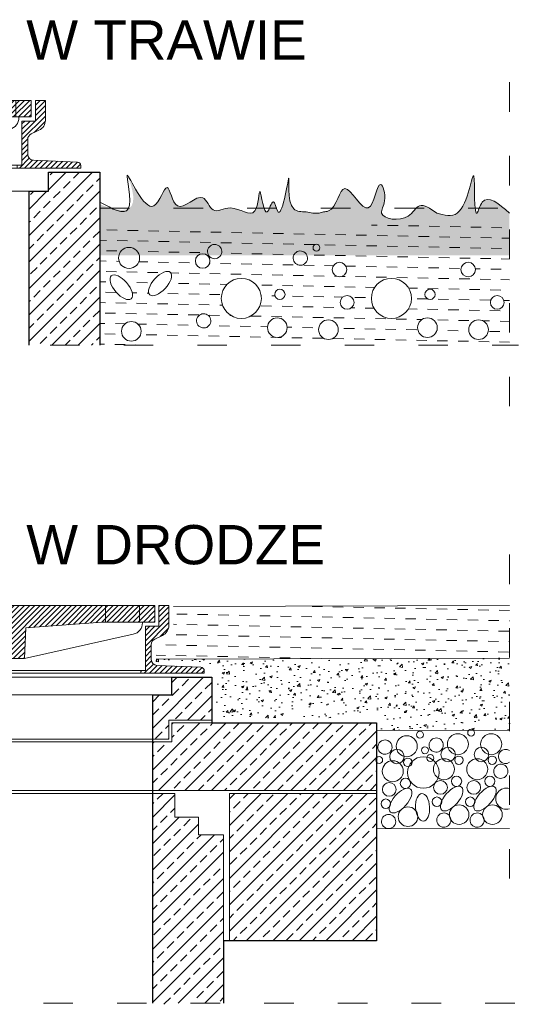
# Model space of a CAD drawing. Header units: millimetres. Extents: x -2676 to 53, y 1826 to 3724.
# Tile 2 of 20: x -2577 to -2515, y 2818 to 2938. Entities that reach past the tile are written whole.
import ezdxf

# ---------------------------------------------------------------- set-up
doc = ezdxf.new("R2010")
doc.units = ezdxf.units.MM
doc.header["$MEASUREMENT"] = 0
doc.linetypes.add('ACAD_ISO03W100', pattern=[30, 12, -18])
doc.linetypes.add('CENTERX2', pattern=[4, 2.5, -0.5, 0.5, -0.5])
for name, color, linetype, lineweight in [('005', 71, 'Continuous', 20), ('013', 41, 'Continuous', 15), ('04', 22, 'Continuous', 30), ('kreskowanie', 43, 'Continuous', 5), ('opisy', 7, 'Continuous', 20), ('osie', 133, 'CENTERX2', 18), ('TB_beton', 41, 'Continuous', 20)]:
    doc.layers.add(name, color=color, linetype=linetype, lineweight=lineweight)
doc.styles.get("Standard").update_dxf_attribs({"font": 'arial.ttf', "width": 0.8})

# ---------------------------------------------------------------- blocks, each defined once
blk = doc.blocks.new('pierscienie dystansowe')
at = {"layer": 'kreskowanie'}
h = blk.add_hatch(dxfattribs=at)
h.set_pattern_fill('ANSI33', color=256, scale=0.5, style=0)
h.set_pattern_definition([(45, (-2840.5506, -2107.8572), (-2.245064, 2.245064), []), (45, (-2838.3055, -2107.8572), (-2.245064, 2.245064), [1.5875, -0.79375])])
h.paths.add_polyline_path([(-31.25, 4.5), (-34.5, 4.5), (-34.5, 7.5), (-41.25, 7.5), (-41.25, 0.25), (-34, 0.25), (-34, 0), (-31.25, 0)])
h.paths.add_polyline_path([(-34, -3), (-31.25, -3), (-31.25, 0), (-34, 0)])
h.paths.add_polyline_path([(41.25, 0.25), (41.25, 7.5), (34.5, 7.5), (34.5, 4.5), (31.25, 4.5), (31.25, 0), (34, 0), (34, 0.25)])
h.paths.add_polyline_path([(34, 0), (31.25, 0), (31.25, -3), (34, -3)])
at = {"layer": 'TB_beton', "ltscale": 6}
for p, q in [((-41.25, 0.25), (-41.25, 7.5)), ((-34.5, 4.5), (-34.5, 7.5)), ((34.5, 4.5), (34.5, 7.5)), ((41.25, 0.25), (41.25, 7.5)), ((-31.25, -3), (-31.25, 4.5)), ((31.25, -3), (31.25, 4.5)), ((-34, -3), (-34, 0.25)), ((34, -3), (34, 0.25))]:
    blk.add_line(p, q, dxfattribs=at)
at = {"layer": 'TB_beton'}
for p, q in [((-41.25, 7.5), (41.25, 7.5)), ((-34.5, 4.5), (34.5, 4.5)), ((-41.25, 0.25), (-34, 0.25)), ((34, 0.25), (41.25, 0.25)), ((-34, -3), (34, -3))]:
    blk.add_line(p, q, dxfattribs=at)
blk = doc.blocks.new('pokrywa')
at = {"layer": 'kreskowanie'}
h = blk.add_hatch(dxfattribs=at)
h.set_pattern_fill('ANSI31', color=256, scale=5, style=0)
h.paths.add_polyline_path([(-32.5, 8.43), (-34.8, 8.43), (-34.8, 11.93), (-36.5, 11.93), (-36.5, 8.58, 0.291196), (-35.4, 6.86), (-34.08, 6.24, -0.291196), (-33.5, 5.33), (-33.5, 2.77, -0.401769), (-34.46, 1.77), (-41.93, 1.45, 0.401769), (-42.5, 0.85), (-42.5, 0.43), (-31.72, 0.43), (-31.72, 0.91), (-32.5, 0.91)])
h.paths.add_polyline_path([(-31.5, 11.93), (-34.09, 11.93), (-34.09, 9.13), (-31.5, 9.13)])
h.paths.add_polyline_path([(-25.74, 11.93), (-31.5, 11.93), (-31.5, 9.13), (-25.74, 9.13)])
h.paths.add_polyline_path([(23.25, 11.93), (0, 11.93), (-25.74, 11.93), (-25.74, 9.13), (-25.16, 9.13), (-12.19, 8.13), (-11.99, 2.93), (-8.99, 2.93), (-8.79, 8.13), (0, 8.13), (6.3, 8.13), (6.5, 2.93), (9.5, 2.93), (9.7, 8.13), (22.66, 9.13), (23.25, 9.13)])
h.paths.add_polyline_path([(29, 11.93), (23.25, 11.93), (23.25, 9.13), (29, 9.13)])
h.paths.add_polyline_path([(31.6, 11.93), (29, 11.93), (29, 9.13), (31.6, 9.13)])
h.paths.add_polyline_path([(34, 11.93), (32.3, 11.93), (32.3, 8.43), (30, 8.43), (30, 0.91), (29.22, 0.91), (29.22, 0.43), (40, 0.43), (40, 0.85, 0.401769), (39.43, 1.45), (31.96, 1.77, -0.401769), (31, 2.77), (31, 5.33, -0.291196), (31.58, 6.24), (32.9, 6.86, 0.291196), (34, 8.58)])
at = {"layer": '005', "ltscale": 6}
for p, q in [((-36.5, 8.58), (-36.5, 11.93)), ((-34.8, 8.43), (-34.8, 11.93)), ((-34.09, 9.13), (-34.09, 11.93)), ((31.6, 9.13), (31.6, 11.93)), ((32.3, 8.43), (32.3, 11.93)), ((34, 8.58), (34, 11.93)), ((-32.5, 0.91), (-32.5, 8.43)), ((30, 0.91), (30, 8.43)), ((-11.99, 2.93), (-12.19, 8.13)), ((-8.99, 2.93), (-8.79, 8.13)), ((6.5, 2.93), (6.3, 8.13)), ((9.5, 2.93), (9.7, 8.13)), ((-33.5, 2.77), (-33.5, 5.33)), ((31, 2.77), (31, 5.33)), ((-42.5, 0.43), (-42.5, 0.85)), ((40, 0.43), (40, 0.85))]:
    blk.add_line(p, q, dxfattribs=at)
at = {"layer": '005'}
for p, q in [((-36.5, 11.93), (-34.8, 11.93)), ((-34.09, 11.93), (0, 11.93)), ((-31.5, 9.13), (-31.5, 11.93)), ((-25.74, 9.13), (-25.74, 11.93)), ((31.6, 11.93), (0, 11.93)), ((23.25, 9.13), (23.25, 11.93)), ((29, 9.13), (29, 11.93)), ((34, 11.93), (32.3, 11.93)), ((-34.8, 8.43), (-32.5, 8.43)), ((-34.09, 9.13), (-25.16, 9.13)), ((-12.19, 8.13), (-25.16, 9.13)), ((9.7, 8.13), (22.66, 9.13)), ((31.6, 9.13), (22.66, 9.13)), ((32.3, 8.43), (30, 8.43)), ((-34.08, 6.24), (-35.4, 6.86)), ((-8.79, 8.13), (0, 8.13)), ((6.3, 8.13), (0, 8.13)), ((31.58, 6.24), (32.9, 6.86)), ((-41.93, 1.45), (-34.46, 1.77)), ((-11.99, 2.93), (-8.99, 2.93)), ((9.5, 2.93), (6.5, 2.93)), ((39.43, 1.45), (31.96, 1.77)), ((-42.5, 0.43), (-31.72, 0.43)), ((-32.5, 0.91), (-31.72, 0.91)), ((-31.72, 0.43), (-31.72, 0.91)), ((30, 0.91), (29.22, 0.91)), ((29.22, 0.43), (29.22, 0.91)), ((40, 0.43), (29.22, 0.43))]:
    blk.add_line(p, q, dxfattribs=at)
for centre, radius, start, end in [((-34.6, 8.58), 1.9, 180, 244.9414), ((32.1, 8.58), 1.9, 295.0586, 0), ((-41.9, 0.85), 0.6, 92.4451, 180), ((39.4, 0.85), 0.6, 360, 87.5549)]:
    blk.add_arc(centre, radius, start, end, dxfattribs=at)
at = {"layer": '005', "ltscale": 6}
for centre, start, end in [((-34.5, 5.33), 0, 64.9414), ((32, 5.33), 115.0586, 180), ((-34.5, 2.77), 272.4451, 360), ((32, 2.77), 180, 267.5549)]:
    blk.add_arc(centre, 1, start, end, dxfattribs=at)
at = {"layer": 'TB_beton'}
for p, q in [((-29.51, 9.13), (-29.51, 9.01)), ((29.51, 9.13), (29.51, 9.01)), ((-11.99, 2.93), (-30.44, 7.06)), ((9.5, 2.93), (27.95, 7.06)), ((-8.99, 2.93), (0, 2.93)), ((6.5, 2.93), (0, 2.93)), ((-31.72, 0.91), (0, 0.91)), ((-31.72, 0.43), (0, 0.43)), ((29.22, 0.91), (0, 0.91)), ((30, 0.43), (0, 0.43))]:
    blk.add_line(p, q, dxfattribs=at)
for centre, start, end in [((-30, 9.01), 180, 257.3699), ((27.51, 9.01), 282.6301, 0)]:
    blk.add_arc(centre, 2, start, end, dxfattribs=at)

msp = doc.modelspace()

# ---------------------------------------------------------------- hatches: boundary and pattern name
at = {"layer": 'kreskowanie'}
h = msp.add_hatch(dxfattribs=at)
h.set_pattern_fill('AR-CONC', color=256, scale=0.016, angle=358.819445, style=0)
h.set_pattern_definition([(48.819445, (-6888.9016, 1955.7845), (2.9090816, -0.3150284), [0.3048, -3.3528]), (353.819445, (-6888.9016, 1955.7845), (-0.5007838, 3.0678752), [0.24384, -2.68224]), (99.270445, (-6888.6592, 1955.7583), (2.4083081, 2.7528327), [0.25904, -2.84944]), (45.003645, (-6888.885, 1956.597), (4.3224848, -0.7618956), [0.4572, -5.0292]), (95.45505, (-6888.5247, 1956.5336), (3.8792252, 3.8797083), [0.38856, -4.27416]), (350.00345, (-6888.885, 1956.597), (3.879231, 3.879701), [0.36576, -4.02336]), (19.819445, (-6888.4828, 1956.3856), (2.3916114, -1.6858808), [0.3048, -3.3528]), (324.819445, (-6888.4828, 1956.3856), (1.04934, 2.9260089), [0.24384, -2.68224]), (70.270845, (-6888.2835, 1956.245), (3.4409449, 1.2401348), [0.25904, -2.84944]), (36.319445, (-6888.9016, 1955.7845), (0.0772807, 1.3515753), [0, -2.649728, 0, -2.72288, 0, -2.6924]), (6.319445, (-6888.9016, 1955.7845), (1.10191216, 1.58052187), [0, -1.552448, 0, -2.588768, 0, -1.02616]), (326.319445, (-6889.8077, 1955.8032), (2.16710054, -0.13633785), [0, -1.016, 0, -3.16992, 0, -4.20624]), (316.319445, (-6890.214, 1955.8115), (2.37794565, 0.35790676), [0, -1.3208, 0, -2.105152, 0, -2.98704])])
edge = h.paths.add_edge_path()
edge.add_spline(control_points=[(-2632.6355, 2915.1951), (-2633.4497, 2914.8309), (-2638.1101, 2913.5267), (-2634.0099, 2922.7428), (-2638.8113, 2911.9375), (-2640.703, 2919.2238), (-2641.5349, 2913.1662), (-2645.0203, 2917.5544), (-2646.0498, 2913.7759), (-2648.6235, 2915.6458), (-2651.7922, 2912.7508), (-2651.8522, 2919.084), (-2652.5681, 2912.563), (-2653.6081, 2916.5225), (-2654.4398, 2912.0366), (-2655.9919, 2922.3339), (-2655.0238, 2914.2816), (-2657.6587, 2914.4393), (-2658.8549, 2914.0675), (-2659.7409, 2914.3818), (-2661.313, 2914.4323), (-2661.9195, 2919.7356), (-2665.5125, 2912.1224), (-2666.4591, 2919.4315), (-2667.5703, 2915.7307), (-2666.0116, 2913.5574), (-2670.1361, 2913.0232), (-2671.2437, 2915.4843), (-2672.2959, 2915.0425), (-2672.8075, 2914.7272)], knot_values=[1.64874907, 1.64874907, 1.64874907, 1.64874907, 4.45873443, 9.60620498, 15.79712334, 19.25956167, 22.47038927, 26.56483253, 29.00078281, 31.67093572, 35.4438862, 38.50717524, 41.81108497, 43.62956701, 45.16525491, 50.4412799, 55.18323901, 57.11271937, 59.1466111, 59.78977202, 60.58517018, 64.8272059, 69.47996353, 73.52513468, 76.09658499, 78.02517594, 82.1078845, 84.42635509, 86.36307103, 86.36307103, 86.36307103, 86.36307103], degree=3, periodic=0)
edge.add_line((-2672.8075, 2914.7272), (-2672.8075, 2909.0276))
edge.add_line((-2672.8075, 2909.0276), (-2636.606, 2909.0276))
edge.add_line((-2636.606, 2909.0276), (-2632.6355, 2915.1951))
edge = h.paths.add_edge_path()
edge.add_spline(control_points=[(-2517.6008, 2914.2198), (-2518.9047, 2915.3526), (-2520.7389, 2916.946), (-2522.0059, 2912.1459), (-2521.6452, 2923.0918), (-2522.8744, 2913.1742), (-2525.5713, 2913.9561), (-2526.4811, 2914.2198)], knot_values=[0, 0, 0, 0, 4.46622397, 6.2824988, 11.92714213, 18.08894829, 21.22588256, 21.22588256, 21.22588256, 21.22588256], degree=3, periodic=0)
edge.add_spline(control_points=[(-2526.4811, 2914.2198), (-2527.262, 2914.7679), (-2528.6742, 2915.7591), (-2529.9055, 2913.0232), (-2534.03, 2913.5574), (-2532.4714, 2915.7307), (-2533.5825, 2919.4315), (-2534.5291, 2912.1224), (-2538.1221, 2919.7356), (-2538.7286, 2914.4323), (-2540.3007, 2914.3818), (-2541.1867, 2914.0675), (-2542.3829, 2914.4393), (-2545.0178, 2914.2816), (-2544.0497, 2922.3339), (-2545.6018, 2912.0366), (-2546.4335, 2916.5225), (-2547.4735, 2912.563), (-2548.1894, 2919.084), (-2548.2494, 2912.7508), (-2551.4181, 2915.6458), (-2553.9918, 2913.7759), (-2555.0213, 2917.5544), (-2558.5067, 2913.1662), (-2559.3386, 2919.2238), (-2561.2303, 2911.9375), (-2566.0317, 2922.7428), (-2561.8443, 2913.3306), (-2566.9545, 2914.9388), (-2567.637, 2915.3077)], knot_values=[1.34770284, 1.34770284, 1.34770284, 1.34770284, 4.21538756, 6.53385816, 10.61656671, 12.54515766, 15.11660798, 19.16177913, 23.81453675, 28.05657247, 28.85197063, 29.49513155, 31.52902328, 33.45850365, 38.20046275, 43.47648775, 45.01217565, 46.83065768, 50.13456741, 53.19785645, 56.97080694, 59.64095985, 62.07691012, 66.17135339, 69.38218098, 72.84461931, 79.03553767, 84.18300822, 87.29403981, 87.29403981, 87.29403981, 87.29403981], degree=3, periodic=0)
edge.add_line((-2567.606, 2915.2954), (-2567.637, 2915.2644))
edge.add_line((-2567.637, 2915.2644), (-2567.637, 2909.0276))
edge.add_line((-2567.637, 2909.0276), (-2517.6008, 2909.0276))
edge.add_line((-2517.6008, 2909.0276), (-2517.6008, 2914.2198))
h = msp.add_hatch(dxfattribs=at)
h.set_pattern_fill('DASH', color=256, scale=0.4, angle=358.819445, style=0)
h.set_pattern_definition([(358.819445, (-6888.9016, 1955.7845), (1.29589637, 1.24356447), [1.27, -1.27])])
h.paths.add_polyline_path([(-2517.6008, 2912.754), (-2567.637, 2912.754), (-2567.637, 2898.0655), (-2517.6008, 2898.0655)])
h.paths.add_polyline_path([(-2547.9143, 2903.7846, -1), (-2552.8084, 2903.7846, -1)], flags=16)
h.paths.add_polyline_path([(-2545.0213, 2904.2785, -1), (-2546.2752, 2904.2785, -1)], flags=16)
edge = h.paths.add_edge_path(flags=16)
edge.add_ellipse((-2543.1516, 2908.7115), major_axis=(0.5192, -0.7021), ratio=0.99116726, start_angle=0, end_angle=360, ccw=False)
edge = h.paths.add_edge_path(flags=16)
edge.add_ellipse((-2553.6203, 2909.5094), major_axis=(0.5192, -0.7021), ratio=0.99116726, start_angle=0, end_angle=360, ccw=False)
h.paths.add_polyline_path([(-2544.7664, 2900.2095, -1), (-2547.1639, 2900.2095, -1)], flags=16)
h.paths.add_polyline_path([(-2555.9711, 2908.3555, -1), (-2554.1977, 2908.3555, -1)], flags=16)
h.paths.add_polyline_path([(-2541.5968, 2909.9778, -1), (-2540.7572, 2909.9778, -1)], flags=16)
edge = h.paths.add_edge_path(flags=16)
edge.add_ellipse((-2554.96, 2901.0368), major_axis=(0.5192, -0.7021), ratio=0.99116726, start_angle=0, end_angle=360, ccw=False)
h.paths.add_polyline_path([(-2537.4777, 2907.3107, -1), (-2539.251, 2907.3107, -1)], flags=16)
h.paths.add_polyline_path([(-2538.5151, 2899.9627, -1), (-2540.9126, 2899.9627, -1)], flags=16)
edge = h.paths.add_edge_path(flags=16)
edge.add_ellipse((-2560.2871, 2905.5978), major_axis=(-1.2582, -1.3654), ratio=0.46618908, start_angle=0, end_angle=360, ccw=False)
h.paths.add_polyline_path([(-2536.5921, 2903.2925, -1), (-2538.2713, 2903.2925, -1)], flags=16)
h.paths.add_polyline_path([(-2529.5693, 2903.7846, -1), (-2534.4634, 2903.7846, -1)], flags=16)
h.paths.add_polyline_path([(-2565.3662, 2908.7338, -1), (-2562.7944, 2908.7338, -1)], flags=16)
edge = h.paths.add_edge_path(flags=16)
edge.add_ellipse((-2565.028, 2905.1436), major_axis=(1.22, -1.3996), ratio=0.46618908, start_angle=0, end_angle=360)
h.paths.add_polyline_path([(-2562.6004, 2899.762, -1), (-2564.9979, 2899.762, -1)], flags=16)
h.paths.add_polyline_path([(-2526.4214, 2900.2095, -1), (-2528.8189, 2900.2095, -1)], flags=16)
h.paths.add_polyline_path([(-2526.6763, 2904.2785, -1), (-2527.9303, 2904.2785, -1)], flags=16)
h.paths.add_polyline_path([(-2521.7534, 2907.3107, -1), (-2523.5268, 2907.3107, -1)], flags=16)
h.paths.add_polyline_path([(-2520.1701, 2899.9627, -1), (-2522.5676, 2899.9627, -1)], flags=16)
h.paths.add_polyline_path([(-2518.2471, 2903.2925, -1), (-2519.9263, 2903.2925, -1)], flags=16)
h = msp.add_hatch(dxfattribs=at)
h.set_pattern_fill('DASH', color=256, scale=0.4, angle=358.819445, style=0)
h.set_pattern_definition([(358.819445, (-6888.9016, 1987.7753), (1.29589637, 1.24356447), [1.27, -1.27])])
h.paths.add_polyline_path([(-2672.8075, 2866.1755), (-2672.8075, 2859.7451), (-2606.6022, 2859.5668), (-2606.5795, 2861.7481), (-2607.7835, 2862.2241), (-2608.7152, 2863.6946), (-2608.7152, 2865.9748)])
h.paths.add_polyline_path([(-2560.7872, 2861.7481), (-2560.7656, 2859.6756), (-2517.6008, 2859.8084), (-2517.6008, 2866.2325), (-2558.6514, 2866.1056), (-2558.6514, 2863.6946), (-2559.5832, 2862.2241)])
h = msp.add_hatch(dxfattribs=at)
h.set_pattern_fill('AR-CONC', color=256, scale=0.016, angle=358.819445, style=0)
h.set_pattern_definition([(48.819445, (-6888.9016, 1987.7753), (2.9090816, -0.3150284), [0.3048, -3.3528]), (353.819445, (-6888.9016, 1987.7753), (-0.5007838, 3.0678752), [0.24384, -2.68224]), (99.270445, (-6888.6592, 1987.749), (2.4083081, 2.7528327), [0.25904, -2.84944]), (45.003645, (-6888.885, 1988.588), (4.3224848, -0.7618956), [0.4572, -5.0292]), (95.45505, (-6888.5247, 1988.5244), (3.8792252, 3.8797083), [0.38856, -4.27416]), (350.00345, (-6888.885, 1988.588), (3.879231, 3.879701), [0.36576, -4.02336]), (19.819445, (-6888.4828, 1988.3764), (2.3916114, -1.6858808), [0.3048, -3.3528]), (324.819445, (-6888.4828, 1988.3764), (1.04934, 2.9260089), [0.24384, -2.68224]), (70.270845, (-6888.2835, 1988.236), (3.4409449, 1.2401348), [0.25904, -2.84944]), (36.319445, (-6888.9016, 1987.7753), (0.0772807, 1.3515753), [0, -2.649728, 0, -2.72288, 0, -2.6924]), (6.319445, (-6888.9016, 1987.7753), (1.10191216, 1.58052187), [0, -1.552448, 0, -2.588768, 0, -1.02616]), (326.319445, (-6889.8077, 1987.794), (2.16710054, -0.13633785), [0, -1.016, 0, -3.16992, 0, -4.20624]), (316.319445, (-6890.214, 1987.8023), (2.37794565, 0.35790676), [0, -1.3208, 0, -2.105152, 0, -2.98704])])
h.paths.add_polyline_path([(-2517.6008, 2859.8084), (-2560.7656, 2859.6756), (-2560.7627, 2859.3953), (-2554.5834, 2858.9297), (-2554.5834, 2858.0474), (-2553.4554, 2858.0474), (-2553.4554, 2852.5091), (-2533.4665, 2852.5091), (-2533.4623, 2850.9522), (-2522.5941, 2850.9814, -0.44673237), (-2521.9687, 2850.9831), (-2517.6008, 2850.9949)])
h = msp.add_hatch(dxfattribs=at)
h.set_pattern_fill('ANSI33', color=256, scale=0.36, style=0)
h.set_pattern_definition([(45, (-6518.8797, 2040.5427), (-1.6164461, 1.6164461), []), (45, (-6517.2633, 2040.5427), (-1.6164461, 1.6164461), [1.143, -0.5715])])
h.paths.add_polyline_path([(-2642.5433, 2843.2706), (-2660.5433, 2843.2706), (-2660.5433, 2825.2706), (-2642.5433, 2825.2706)])
h.paths.add_polyline_path([(-2606.1833, 2849.5706), (-2608.5233, 2849.5706), (-2608.5233, 2851.9106), (-2633.1833, 2851.9106), (-2660.5433, 2851.9106), (-2660.5433, 2843.6306), (-2606.1833, 2843.6306)])
h.paths.add_polyline_path([(-2533.8233, 2851.9106), (-2558.8433, 2851.9106), (-2558.8433, 2849.5706), (-2561.1833, 2849.5706), (-2561.1833, 2843.6306), (-2533.8233, 2843.6306)])
h.paths.add_polyline_path([(-2533.8233, 2843.2706), (-2551.8233, 2843.2706), (-2551.8233, 2825.2706), (-2533.8233, 2825.2706)])

# ---------------------------------------------------------------- linework, layer by layer
at = {"layer": '013', "ltscale": 6}
for p, q in [((-2573.937, 2916.8772), (-2573.937, 2919.2172)), ((-2567.637, 2898.0655), (-2567.637, 2919.2172)), ((-2576.277, 2898.0655), (-2576.277, 2916.8772)), ((-2558.8433, 2849.5706), (-2558.8433, 2851.9106)), ((-2533.8233, 2843.6306), (-2533.8233, 2851.9106)), ((-2561.1833, 2848.0436), (-2561.1833, 2849.5706)), ((-2561.1833, 2843.6306), (-2561.1833, 2849.5706)), ((-2561.1833, 2817.6511), (-2561.1833, 2843.2706)), ((-2551.8233, 2825.2706), (-2551.8233, 2843.2706)), ((-2533.8233, 2825.2706), (-2533.8233, 2843.2706)), ((-2552.5433, 2817.6511), (-2552.5433, 2838.2306))]:
    msp.add_line(p, q, dxfattribs=at)
at = {"layer": '013'}
for p, q in [((-2573.937, 2919.2172), (-2567.637, 2919.2172)), ((-2623.617, 2916.8772), (-2573.937, 2916.8772)), ((-2623.617, 2916.8772), (-2573.937, 2916.8772)), ((-2558.6514, 2866.1056), (-2517.6008, 2866.2325)), ((-2560.7656, 2859.6756), (-2517.6008, 2859.8084)), ((-2533.8233, 2851.9106), (-2558.8433, 2851.9106)), ((-2533.8233, 2850.9512), (-2517.6008, 2850.9949)), ((-2608.5233, 2849.5706), (-2558.8433, 2849.5706)), ((-2660.5433, 2843.6306), (-2533.8233, 2843.6306)), ((-2633.1833, 2843.2706), (-2561.1833, 2843.2706)), ((-2558.4833, 2843.2706), (-2561.1833, 2843.2706)), ((-2558.4833, 2840.3906), (-2558.4833, 2843.2706)), ((-2533.8233, 2843.2706), (-2551.8233, 2843.2706)), ((-2555.6033, 2840.3906), (-2558.4833, 2840.3906)), ((-2555.6033, 2838.2306), (-2555.6033, 2840.3906)), ((-2552.5433, 2838.2306), (-2555.6033, 2838.2306)), ((-2533.8233, 2838.9512), (-2517.6008, 2838.9949)), ((-2533.8233, 2825.2706), (-2551.8233, 2825.2706))]:
    msp.add_line(p, q, dxfattribs=at)
for centre, radius in [((-2541.177, 2909.9778), 0.4198), ((-2564.0803, 2908.7338), 1.2859), ((-2555.0844, 2908.3555), 0.8867), ((-2538.3644, 2907.3107), 0.8867), ((-2522.6401, 2907.3107), 0.8867), ((-2550.3613, 2903.7846), 2.4471), ((-2532.0164, 2903.7846), 2.4471), ((-2545.6483, 2904.2785), 0.627), ((-2537.4317, 2903.2925), 0.8396), ((-2527.3033, 2904.2785), 0.627), ((-2519.0867, 2903.2925), 0.8396), ((-2563.7992, 2899.762), 1.1987), ((-2545.9651, 2900.2095), 1.1987), ((-2539.7138, 2899.9627), 1.1987), ((-2527.6201, 2900.2095), 1.1987), ((-2521.3689, 2899.9627), 1.1987)]:
    msp.add_circle(centre, radius, dxfattribs=at)
at = {"layer": '013', "extrusion": (0, 0, -1)}
for centre, major_axis, ratio in [((-2553.6203, 2909.5094), (0.5192, -0.7021), 0.99116726), ((-2543.1516, 2908.7115), (0.5192, -0.7021), 0.99116726), ((-2560.2871, 2905.5978), (-1.2582, -1.3654), 0.46618908), ((-2554.96, 2901.0368), (0.5192, -0.7021), 0.99116726)]:
    msp.add_ellipse(centre, major_axis=major_axis, ratio=ratio, dxfattribs=at)
at = {"layer": '013'}
msp.add_ellipse((-2565.028, 2905.1436), major_axis=(1.22, -1.3996), ratio=0.46618908, dxfattribs=at)
at = {"layer": '013', "start_tangent": (-0.99673703, 0.08071737)}
msp.add_spline([(-2567.637, 2915.5539), (-2564.1692, 2914.7188), (-2564.294, 2918.8349), (-2561.0493, 2915.093), (-2559.427, 2917.3381), (-2558.179, 2915.093), (-2555.0592, 2916.0908), (-2553.8112, 2914.594), (-2551.6897, 2914.8435), (-2548.6946, 2914.4693), (-2548.0706, 2916.8392), (-2547.1971, 2914.3446), (-2546.4483, 2915.5919), (-2545.9491, 2914.4693), (-2544.5764, 2918.4607), (-2543.9524, 2914.7188), (-2542.4549, 2914.3446), (-2540.8325, 2914.2198), (-2540.3334, 2914.3446), (-2539.7094, 2914.4693), (-2537.7127, 2917.2134), (-2534.8424, 2914.8435), (-2533.3449, 2917.7123), (-2532.8457, 2915.7166), (-2533.2201, 2914.2198), (-2529.9754, 2913.8457), (-2528.6026, 2915.093), (-2526.4811, 2914.2198)], degree=3, dxfattribs=at)
at = {"layer": '013'}
msp.add_spline([(-2526.4811, 2914.2198), (-2523.9716, 2914.2198), (-2521.9524, 2918.7167), (-2521.5406, 2914.2198), (-2520.9229, 2915.535), (-2517.6008, 2914.2198)], degree=3, dxfattribs=at)
at = {"layer": '04'}
for p, q in [((-2573.937, 2916.8772), (-2573.937, 2919.2172)), ((-2573.937, 2919.2172), (-2567.637, 2919.2172)), ((-2567.637, 2919.2172), (-2567.637, 2898.0655)), ((-2576.277, 2898.0655), (-2576.277, 2916.8772)), ((-2576.277, 2916.8772), (-2573.937, 2916.8772)), ((-2558.8433, 2855.31), (-2558.8433, 2857.47)), ((-2558.8433, 2857.47), (-2553.9833, 2857.47)), ((-2553.9833, 2857.47), (-2553.9833, 2851.9106)), ((-2561.1833, 2855.31), (-2558.8433, 2855.31)), ((-2561.1833, 2817.6511), (-2561.1833, 2855.31)), ((-2553.9833, 2851.9106), (-2533.8233, 2851.9106)), ((-2533.8233, 2851.9106), (-2533.8233, 2825.2706)), ((-2533.8233, 2825.2706), (-2552.5433, 2825.2706)), ((-2552.5433, 2825.2706), (-2552.5433, 2817.6511))]:
    msp.add_line(p, q, dxfattribs=at)
at = {"layer": 'kreskowanie'}
for p, q in [((-2576.277, 2911.4737), (-2568.5336, 2919.2172)), ((-2573.937, 2917.0466), (-2571.7665, 2919.2172)), ((-2573.7101, 2918.89), (-2573.383, 2919.2172)), ((-2570.8813, 2918.4859), (-2570.1501, 2919.2172)), ((-2568.0525, 2918.0818), (-2567.637, 2918.4973)), ((-2572.0937, 2917.2736), (-2571.2854, 2918.0818)), ((-2569.2649, 2916.8695), (-2568.4567, 2917.6777)), ((-2576.277, 2908.2408), (-2567.637, 2916.8808)), ((-2576.277, 2914.7066), (-2574.1065, 2916.8772)), ((-2576.1348, 2916.4653), (-2575.723, 2916.8772)), ((-2573.306, 2916.0612), (-2572.4978, 2916.8695)), ((-2570.4772, 2915.6571), (-2569.669, 2916.4653)), ((-2574.5183, 2914.8489), (-2573.7101, 2915.6571)), ((-2571.6895, 2914.4448), (-2570.8813, 2915.253)), ((-2568.8608, 2914.0407), (-2568.0525, 2914.8489)), ((-2567.6484, 2915.253), (-2567.637, 2915.2644)), ((-2576.277, 2905.0079), (-2567.637, 2913.6479)), ((-2575.7307, 2913.6366), (-2574.9224, 2914.4448)), ((-2572.9019, 2913.2324), (-2572.0937, 2914.0407)), ((-2576.277, 2913.0902), (-2576.1348, 2913.2324)), ((-2574.1142, 2912.0201), (-2573.306, 2912.8283)), ((-2570.0731, 2912.8283), (-2569.2649, 2913.6366)), ((-2575.3265, 2910.8078), (-2574.5183, 2911.616)), ((-2571.2854, 2911.616), (-2570.4772, 2912.4242)), ((-2568.4567, 2911.2119), (-2567.6484, 2912.0201)), ((-2576.277, 2901.7751), (-2567.637, 2910.4151)), ((-2576.277, 2909.8573), (-2575.7307, 2910.4037)), ((-2572.4978, 2910.4037), (-2571.6895, 2911.2119)), ((-2569.669, 2909.9996), (-2568.8608, 2910.8078)), ((-2573.7101, 2909.1913), (-2572.9019, 2909.9996)), ((-2570.8813, 2908.7872), (-2570.0731, 2909.5954)), ((-2574.9224, 2907.979), (-2574.1142, 2908.7872)), ((-2572.0937, 2907.5749), (-2571.2854, 2908.3831)), ((-2569.2649, 2907.1708), (-2568.4567, 2907.979)), ((-2568.0525, 2908.3831), (-2567.637, 2908.7986)), ((-2576.277, 2898.5422), (-2567.637, 2907.1822)), ((-2576.1348, 2906.7667), (-2575.3265, 2907.5749)), ((-2573.306, 2906.3626), (-2572.4978, 2907.1708)), ((-2570.4772, 2905.9584), (-2569.669, 2906.7667)), ((-2574.5183, 2905.1502), (-2573.7101, 2905.9584)), ((-2571.6895, 2904.7461), (-2570.8813, 2905.5543)), ((-2567.6484, 2905.5543), (-2567.637, 2905.5657)), ((-2575.7307, 2903.9379), (-2574.9224, 2904.7461)), ((-2572.9019, 2903.5338), (-2572.0937, 2904.342)), ((-2568.8608, 2904.342), (-2568.0525, 2905.1502)), ((-2576.277, 2903.3915), (-2576.1348, 2903.5338)), ((-2574.1142, 2902.3214), (-2573.306, 2903.1297)), ((-2573.5208, 2898.0655), (-2567.637, 2903.9493)), ((-2570.0731, 2903.1297), (-2569.2649, 2903.9379)), ((-2575.3265, 2901.1091), (-2574.5183, 2901.9173)), ((-2571.2854, 2901.9173), (-2570.4772, 2902.7255)), ((-2568.4567, 2901.5132), (-2567.6484, 2902.3214)), ((-2576.277, 2900.1586), (-2575.7307, 2900.705)), ((-2572.4978, 2900.705), (-2571.6895, 2901.5132)), ((-2570.2879, 2898.0655), (-2567.637, 2900.7164)), ((-2569.669, 2900.3009), (-2568.8608, 2901.1091)), ((-2573.7101, 2899.4927), (-2572.9019, 2900.3009)), ((-2570.8813, 2899.0885), (-2570.0731, 2899.8968)), ((-2574.9224, 2898.2803), (-2574.1142, 2899.0885)), ((-2571.9044, 2898.0655), (-2571.2854, 2898.6844)), ((-2568.6715, 2898.0655), (-2568.4567, 2898.2803)), ((-2568.0525, 2898.6844), (-2567.637, 2899.0999)), ((-2561.1833, 2840.3934), (-2558.4833, 2843.0934)), ((-2560.637, 2842.5562), (-2559.9226, 2843.2706)), ((-2561.1833, 2842.0099), (-2561.0411, 2842.1521)), ((-2559.0205, 2840.9398), (-2558.4833, 2841.477)), ((-2561.1833, 2837.1605), (-2557.9533, 2840.3906)), ((-2560.2328, 2839.7275), (-2559.4246, 2840.5357)), ((-2561.1833, 2833.9276), (-2555.6033, 2839.5076)), ((-2561.1833, 2838.777), (-2560.637, 2839.3233)), ((-2557.4041, 2839.3233), (-2556.5958, 2840.1316)), ((-2561.1833, 2830.6947), (-2553.6475, 2838.2306)), ((-2558.6164, 2838.111), (-2557.8082, 2838.9192)), ((-2555.7876, 2837.7069), (-2555.2639, 2838.2306)), ((-2559.8287, 2836.8987), (-2559.0205, 2837.7069)), ((-2556.9999, 2836.4946), (-2556.1917, 2837.3028)), ((-2554.1712, 2836.0905), (-2553.3629, 2836.8987)), ((-2552.9588, 2837.3028), (-2552.5433, 2837.7183)), ((-2561.1833, 2827.4618), (-2552.5433, 2836.1018)), ((-2561.0411, 2835.6863), (-2560.2328, 2836.4946)), ((-2558.2123, 2835.2822), (-2557.4041, 2836.0905)), ((-2555.3835, 2834.8781), (-2554.5753, 2835.6863)), ((-2559.4246, 2834.0699), (-2558.6164, 2834.8781)), ((-2556.5958, 2833.6658), (-2555.7876, 2834.474)), ((-2552.5547, 2834.474), (-2552.5433, 2834.4854)), ((-2560.637, 2832.8576), (-2559.8287, 2833.6658)), ((-2557.8082, 2832.4535), (-2556.9999, 2833.2617)), ((-2553.7671, 2833.2617), (-2552.9588, 2834.0699)), ((-2561.1833, 2824.229), (-2552.5433, 2832.869)), ((-2561.1833, 2832.3112), (-2561.0411, 2832.4535)), ((-2559.0205, 2831.2411), (-2558.2123, 2832.0493)), ((-2554.9794, 2832.0493), (-2554.1712, 2832.8576)), ((-2560.2328, 2830.0288), (-2559.4246, 2830.837)), ((-2556.1917, 2830.837), (-2555.3835, 2831.6452)), ((-2553.3629, 2830.4329), (-2552.5547, 2831.2411)), ((-2561.1833, 2820.9961), (-2552.5433, 2829.6361)), ((-2561.1833, 2829.0783), (-2560.637, 2829.6247)), ((-2557.4041, 2829.6247), (-2556.5958, 2830.4329)), ((-2554.5753, 2829.2206), (-2553.7671, 2830.0288)), ((-2558.6164, 2828.4123), (-2557.8082, 2829.2206)), ((-2555.7876, 2828.0082), (-2554.9794, 2828.8165)), ((-2559.8287, 2827.2), (-2559.0205, 2828.0082)), ((-2556.9999, 2826.7959), (-2556.1917, 2827.6041)), ((-2554.1712, 2826.3918), (-2553.3629, 2827.2)), ((-2552.9588, 2827.6041), (-2552.5433, 2828.0196)), ((-2561.1833, 2817.7632), (-2552.5433, 2826.4032)), ((-2561.0411, 2825.9877), (-2560.2328, 2826.7959)), ((-2558.2123, 2825.5836), (-2557.4041, 2826.3918)), ((-2555.3835, 2825.1794), (-2554.5753, 2825.9877)), ((-2559.4246, 2824.3712), (-2558.6164, 2825.1794)), ((-2556.5958, 2823.9671), (-2555.7876, 2824.7753)), ((-2552.5547, 2824.7753), (-2552.5433, 2824.7867)), ((-2560.637, 2823.1589), (-2559.8287, 2823.9671)), ((-2557.8082, 2822.7548), (-2556.9999, 2823.563)), ((-2553.7671, 2823.563), (-2552.9588, 2824.3712)), ((-2561.1833, 2822.6125), (-2561.0411, 2822.7548)), ((-2559.0205, 2821.5424), (-2558.2123, 2822.3507)), ((-2558.0625, 2817.6511), (-2552.5433, 2823.1703)), ((-2554.9794, 2822.3507), (-2554.1712, 2823.1589)), ((-2560.2328, 2820.3301), (-2559.4246, 2821.1383)), ((-2556.1917, 2821.1383), (-2555.3835, 2821.9466)), ((-2553.3629, 2820.7342), (-2552.5547, 2821.5424)), ((-2561.1833, 2819.3796), (-2560.637, 2819.926)), ((-2557.4041, 2819.926), (-2556.5958, 2820.7342)), ((-2554.8296, 2817.6511), (-2552.5433, 2819.9374)), ((-2554.5753, 2819.5219), (-2553.7671, 2820.3301)), ((-2558.6164, 2818.7137), (-2557.8082, 2819.5219)), ((-2555.7876, 2818.3096), (-2554.9794, 2819.1178)), ((-2559.8287, 2817.5013), (-2559.0205, 2818.3096)), ((-2552.9588, 2817.9054), (-2552.5433, 2818.3209))]:
    msp.add_line(p, q, dxfattribs=at)
for centre, radius in [((-2522.2807, 2850.7022), 0.4198), ((-2530.1528, 2849.047), 1.2859), ((-2528.5319, 2850.4554), 0.4198), ((-2523.9016, 2849.2938), 1.2859), ((-2519.8314, 2849.2938), 1.2859), ((-2531.3446, 2847.7883), 0.8867), ((-2527.9267, 2848.554), 0.4198), ((-2525.0933, 2848.0351), 0.8867), ((-2521.0232, 2848.0351), 0.8867), ((-2533.5162, 2847.3542), 0.4198), ((-2530.0154, 2847.0771), 0.5207), ((-2528.1258, 2845.8351), 1.9281), ((-2527.2649, 2847.6011), 0.4198), ((-2525.6058, 2846.2379), 1.2859), ((-2523.7641, 2847.3239), 0.5207), ((-2521.5357, 2846.2379), 1.2859), ((-2519.694, 2847.3239), 0.5207), ((-2531.857, 2845.9911), 1.2859), ((-2530.312, 2844.5092), 0.627), ((-2524.0607, 2844.756), 0.627), ((-2519.9906, 2844.756), 0.627), ((-2532.2773, 2843.7701), 0.8396), ((-2526.026, 2844.0169), 0.8396), ((-2521.9559, 2844.0169), 0.8396), ((-2526.4558, 2842.2614), 0.5821), ((-2522.3857, 2842.2614), 0.5821), ((-2532.7071, 2842.0146), 0.5821), ((-2529.9951, 2840.4403), 1.1987), ((-2523.7439, 2840.6871), 1.1987), ((-2519.6737, 2840.6871), 1.1987)]:
    msp.add_circle(centre, radius, dxfattribs=at)
msp.add_arc((-2517.9904, 2842.6339), 1.2859, 72.361965, 287.638035, dxfattribs=at)
for centre in [(-2532.8087, 2848.9423), (-2526.5574, 2849.1891), (-2518.6566, 2845.9826), (-2532.362, 2839.8445), (-2525.6173, 2840.0173), (-2521.5472, 2840.0173)]:
    msp.add_ellipse(centre, major_axis=(-0.5192, -0.7021), ratio=0.99116726, dxfattribs=at)
msp.add_ellipse((-2518.082, 2847.8012), major_axis=(-0.5192, -0.7021), ratio=0.99116726, start_param=3.19521533, end_param=7.51156959, dxfattribs=at)
at = {"layer": 'kreskowanie', "extrusion": (0, 0, -1)}
for centre, major_axis, ratio in [((-2530.9093, 2842.401), (-1.22, -1.3996), 0.46618908), ((-2524.658, 2842.6478), (-1.22, -1.3996), 0.46618908), ((-2520.5879, 2842.6478), (-1.22, -1.3996), 0.46618908), ((-2528.2129, 2841.5832), (0.093, -1.6865), 0.50888718)]:
    msp.add_ellipse(centre, major_axis=major_axis, ratio=ratio, dxfattribs=at)
at = {"layer": 'osie', "linetype": 'ACAD_ISO03W100', "ltscale": 0.3}
for p, q in [((-2517.6008, 2930.2024), (-2517.6008, 2890.427)), ((-2567.637, 2914.8038), (-2516.4936, 2914.8038)), ((-2672.7242, 2898.0655), (-2516.4936, 2898.0655)), ((-2517.6008, 2872.4728), (-2517.6008, 2832.6974)), ((-2673.5509, 2817.6511), (-2515.0498, 2817.6511))]:
    msp.add_line(p, q, dxfattribs=at)

# ---------------------------------------------------------------- block references
at = {"layer": 'osie', "xscale": 0.7199999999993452, "yscale": 0.7199999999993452, "zscale": 0.7199999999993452}
for name, p in [('pokrywa', (-2598.777, 2919.3965)), ('pokrywa', (-2583.6833, 2857.65)), ('pierscienie dystansowe', (-2583.6833, 2852.07))]:
    msp.add_blockref(name, p, dxfattribs=at)

# ---------------------------------------------------------------- texts
at = {"layer": 'opisy'}
for s, p in [('- USYTUOWANIE W TRAWIE', (-2632.514, 2932.9648)), ('- USYTUOWANIE W DRODZE', (-2632.514, 2871.2797))]:
    msp.add_text(s, height=4.8, dxfattribs=at).set_placement(p)

doc.saveas('drawing.dxf')
